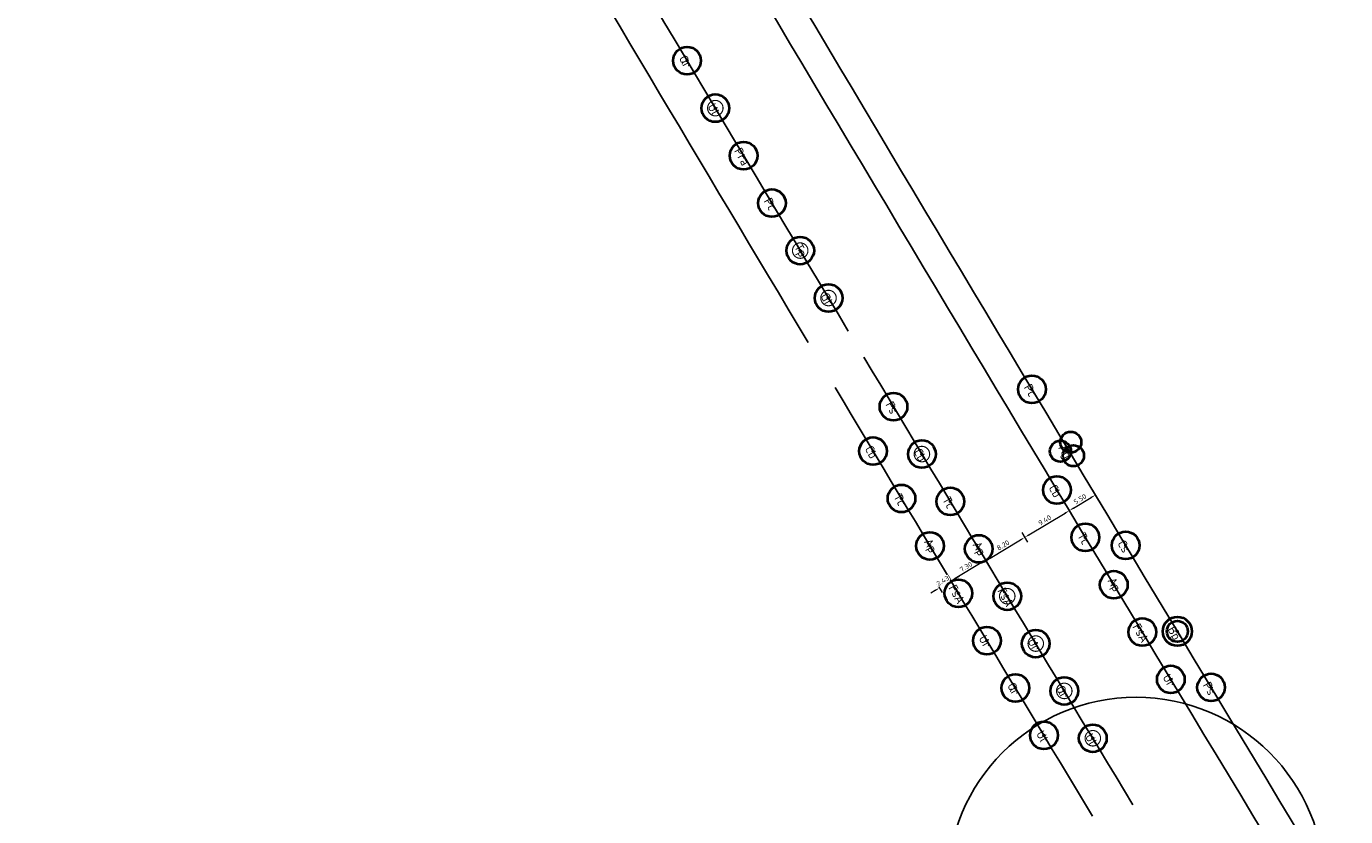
# Model space of a CAD drawing. Header units: metres. Extents: x 149234 to 159511, y 484155 to 486733.
# Tile 10 of 90: x 149625 to 149864, y 485723 to 485866. Entities that reach past the tile are written whole.
import ezdxf

# ---------------------------------------------------------------- set-up
doc = ezdxf.new("R2010")
doc.units = ezdxf.units.M
doc.layers.get('0').update_dxf_attribs({"lineweight": 25})
doc.layers.get('Defpoints').update_dxf_attribs({"color": 211, "lineweight": 25})
doc.layers.add('N-WE-GR-BOOM-S', color=7, linetype='Continuous', lineweight=40, true_color=0x009900)
doc.layers.add('N-WE-GR-BOOM-T18', color=10, linetype='Continuous', lineweight=18)
doc.layers.add('X-XX-AL-M', color=7, linetype='Continuous', lineweight=18)
doc.styles.add('NLCS-ISO-M500-T18', font='NLCS-ISO.ttf')
doc.dimstyles.new('NLCS-M500-T18-PIJL-X_L2_H1', dxfattribs={"dimscale": 0.5, "dimtxt": 1.8, "dimasz": 1.8, "dimexe": 2, "dimexo": 2, "dimgap": 0.7, "dimtad": 1, "dimzin": 0, "dimdsep": 46, "dimtxsty": 'NLCS-ISO-M500-T18', "dimcen": 0, "dimdle": 2, "dimclrd": 256, "dimclre": 256, "dimclrt": 256, "dimadec": 1, "dimazin": 0, "dimtfac": 1, "dimtofl": 0, "dimtmove": 1, "dimatfit": 0, "dimfxl": 2, "dimfxlon": 1, "dimtfill": 1, "dimtfillclr": 254, "dimtolj": 1, "dimtzin": 0, "dimlwd": 18, "dimlwe": 18, "dimarcsym": 0})

# ---------------------------------------------------------------- blocks, each defined once
blk = doc.blocks.new('*U504')
blk.add_circle((0, 0), 5)
at = {"color": 0}
blk.add_circle((0, 0), 0.15, dxfattribs=at)
at = {"layer": 'Defpoints'}
blk.add_line((-2.01, 0), (2.01, 0), dxfattribs=at)
at = {"layer": 'N-WE-GR-BOOM-T18', "insert": (0, -2.3), "char_height": 3.2, "attachment_point": 8, "style": 'NLCS-ISO-M500-T18'}
blk.add_mtext_dynamic_manual_height_columns('Qr', width=4.7343, gutter_width=9, heights=[0], dxfattribs=at)
blk = doc.blocks.new('*U505')
blk.add_circle((0, 0), 5)
at = {"color": 0}
blk.add_circle((0, 0), 0.15, dxfattribs=at)
at = {"layer": 'Defpoints'}
blk.add_line((-2.01, 0), (2.01, 0), dxfattribs=at)
at = {"layer": 'N-WE-GR-BOOM-T18', "insert": (0, -2.3), "char_height": 3.2, "attachment_point": 8, "style": 'NLCS-ISO-M500-T18'}
blk.add_mtext_dynamic_manual_height_columns('Ul', width=4.7343, gutter_width=9, heights=[0], dxfattribs=at)
blk = doc.blocks.new('*U595')
blk.add_circle((0, 0), 5)
at = {"color": 0}
blk.add_circle((0, 0), 0.15, dxfattribs=at)
at = {"layer": 'Defpoints'}
blk.add_line((-2.01, 0), (2.01, 0), dxfattribs=at)
at = {"layer": 'N-WE-GR-BOOM-T18', "insert": (0, -2.3), "char_height": 3.2, "attachment_point": 8, "style": 'NLCS-ISO-M500-T18'}
blk.add_mtext_dynamic_manual_height_columns('Pra', width=4.7343, gutter_width=9, heights=[0], dxfattribs=at)
blk = doc.blocks.new('*U506')
blk.add_circle((0, 0), 5)
at = {"color": 0}
blk.add_circle((0, 0), 0.15, dxfattribs=at)
at = {"layer": 'Defpoints'}
blk.add_line((-2.01, 0), (2.01, 0), dxfattribs=at)
at = {"layer": 'N-WE-GR-BOOM-T18', "insert": (0, -2.3), "char_height": 3.2, "attachment_point": 8, "style": 'NLCS-ISO-M500-T18'}
blk.add_mtext_dynamic_manual_height_columns('Pc', width=4.7343, gutter_width=9, heights=[0], dxfattribs=at)
blk = doc.blocks.new('*U511')
blk.add_circle((0, 0), 5)
at = {"color": 0}
blk.add_circle((0, 0), 0.15, dxfattribs=at)
at = {"layer": 'Defpoints'}
blk.add_line((-2.01, 0), (2.01, 0), dxfattribs=at)
at = {"layer": 'N-WE-GR-BOOM-T18', "insert": (0, -2.3), "char_height": 3.2, "attachment_point": 8, "style": 'NLCS-ISO-M500-T18'}
blk.add_mtext_dynamic_manual_height_columns('Tp', width=4.7343, gutter_width=9, heights=[0], dxfattribs=at)
blk = doc.blocks.new('*U508')
blk.add_circle((0, 0), 5)
at = {"color": 0}
blk.add_circle((0, 0), 0.15, dxfattribs=at)
at = {"layer": 'Defpoints'}
blk.add_line((-2.01, 0), (2.01, 0), dxfattribs=at)
at = {"layer": 'N-WE-GR-BOOM-T18', "insert": (0, -2.3), "char_height": 3.2, "attachment_point": 8, "style": 'NLCS-ISO-M500-T18'}
blk.add_mtext_dynamic_manual_height_columns('Gt', width=4.7343, gutter_width=9, heights=[0], dxfattribs=at)
blk = doc.blocks.new('*U502')
blk.add_circle((0, 0), 5)
at = {"color": 0}
blk.add_circle((0, 0), 0.15, dxfattribs=at)
at = {"layer": 'Defpoints'}
blk.add_line((-2.01, 0), (2.01, 0), dxfattribs=at)
at = {"layer": 'N-WE-GR-BOOM-T18', "insert": (0, -2.3), "char_height": 3.2, "attachment_point": 8, "style": 'NLCS-ISO-M500-T18'}
blk.add_mtext_dynamic_manual_height_columns('Fs', width=4.7343, gutter_width=9, heights=[0], dxfattribs=at)
blk = doc.blocks.new('*U509')
blk.add_circle((0, 0), 5)
at = {"color": 0}
blk.add_circle((0, 0), 0.15, dxfattribs=at)
at = {"layer": 'Defpoints'}
blk.add_line((-2.01, 0), (2.01, 0), dxfattribs=at)
at = {"layer": 'N-WE-GR-BOOM-T18', "insert": (0, -2.3), "char_height": 3.2, "attachment_point": 8, "style": 'NLCS-ISO-M500-T18'}
blk.add_mtext_dynamic_manual_height_columns('Cb', width=4.7343, gutter_width=9, heights=[0], dxfattribs=at)
blk = doc.blocks.new('*U510')
blk.add_circle((0, 0), 5)
at = {"color": 0}
blk.add_circle((0, 0), 0.15, dxfattribs=at)
at = {"layer": 'Defpoints'}
blk.add_line((-2.01, 0), (2.01, 0), dxfattribs=at)
at = {"layer": 'N-WE-GR-BOOM-T18', "insert": (0, -2.3), "char_height": 3.2, "attachment_point": 8, "style": 'NLCS-ISO-M500-T18'}
blk.add_mtext_dynamic_manual_height_columns('Tc', width=4.7343, gutter_width=9, heights=[0], dxfattribs=at)
blk = doc.blocks.new('*U500')
blk.add_circle((0, 0), 5)
at = {"color": 0}
blk.add_circle((0, 0), 0.15, dxfattribs=at)
at = {"layer": 'Defpoints'}
blk.add_line((-2.01, 0), (2.01, 0), dxfattribs=at)
at = {"layer": 'N-WE-GR-BOOM-T18', "insert": (0, -2.3), "char_height": 3.2, "attachment_point": 8, "style": 'NLCS-ISO-M500-T18'}
blk.add_mtext_dynamic_manual_height_columns('Ap', width=4.7343, gutter_width=9, heights=[0], dxfattribs=at)
blk = doc.blocks.new('*U501')
blk.add_circle((0, 0), 5)
at = {"color": 0}
blk.add_circle((0, 0), 0.15, dxfattribs=at)
at = {"layer": 'Defpoints'}
blk.add_line((-2.01, 0), (2.01, 0), dxfattribs=at)
at = {"layer": 'N-WE-GR-BOOM-T18', "insert": (0, -2.3), "char_height": 3.2, "attachment_point": 8, "style": 'NLCS-ISO-M500-T18'}
blk.add_mtext_dynamic_manual_height_columns('FsA', width=4.7343, gutter_width=9, heights=[0], dxfattribs=at)
blk = doc.blocks.new('*U503')
blk.add_circle((0, 0), 5)
at = {"color": 0}
blk.add_circle((0, 0), 0.15, dxfattribs=at)
at = {"layer": 'Defpoints'}
blk.add_line((-2.01, 0), (2.01, 0), dxfattribs=at)
at = {"layer": 'N-WE-GR-BOOM-T18', "insert": (0, -2.3), "char_height": 3.2, "attachment_point": 8, "style": 'NLCS-ISO-M500-T18'}
blk.add_mtext_dynamic_manual_height_columns('Ur', width=4.7343, gutter_width=9, heights=[0], dxfattribs=at)
blk = doc.blocks.new('*U598')
blk.add_circle((0, 0), 5)
at = {"color": 0}
blk.add_circle((0, 0), 0.15, dxfattribs=at)
at = {"layer": 'Defpoints'}
blk.add_line((-2.01, 0), (2.01, 0), dxfattribs=at)
at = {"layer": 'N-WE-GR-BOOM-T18', "insert": (0, -2.3), "char_height": 3.2, "attachment_point": 8, "style": 'NLCS-ISO-M500-T18'}
blk.add_mtext_dynamic_manual_height_columns('Cs', width=4.7343, gutter_width=9, heights=[0], dxfattribs=at)
blk = doc.blocks.new('*U513')
blk.add_circle((0, 0), 5)
at = {"color": 0}
blk.add_circle((0, 0), 0.15, dxfattribs=at)
at = {"layer": 'Defpoints'}
blk.add_line((-2.01, 0), (2.01, 0), dxfattribs=at)
at = {"layer": 'N-WE-GR-BOOM-T18', "insert": (0, -2.3), "char_height": 3.2, "attachment_point": 8, "style": 'NLCS-ISO-M500-T18'}
blk.add_mtext_dynamic_manual_height_columns('Ps', width=4.7343, gutter_width=9, heights=[0], dxfattribs=at)
blk = doc.blocks.new('*U674')
blk.add_circle((0, 0), 3.8)
blk = doc.blocks.new('*U675')
at = {"color": 0, "linetype": 'ByBlock', "lineweight": -2, "transparency": 16777216}
blk.add_blockref('*U674', (-1.9, 2.15), dxfattribs=at)
for p, rotation in [((2.82, 0.57), 239.9999999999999), ((-0.92, -2.72), 120)]:
    blk.add_blockref('*U674', p, dxfattribs=dict(at, rotation=rotation))
blk = doc.blocks.new('*U673')
at = {"color": 0}
blk.add_circle((0, 0), 0.15, dxfattribs=at)
at = {"layer": 'Defpoints'}
blk.add_line((-2.01, 0), (2.01, 0), dxfattribs=at)
blk.add_blockref('*U675', (0, 0))
at = {"layer": 'N-WE-GR-BOOM-T18', "insert": (0, -3.8), "char_height": 3.2, "attachment_point": 8, "style": 'NLCS-ISO-M500-T18'}
blk.add_mtext_dynamic_manual_height_columns('Ag', width=4.7343, gutter_width=9, heights=[0], dxfattribs=at)
blk = doc.blocks.new('*U629')
for radius in [5.27, 3.8]:
    blk.add_circle((0, 0), radius)
at = {"color": 0}
blk.add_circle((0, 0), 0.15, dxfattribs=at)
at = {"layer": 'Defpoints'}
blk.add_line((-2.01, 0), (2.01, 0), dxfattribs=at)
at = {"layer": 'N-WE-GR-BOOM-T18', "insert": (0, -3.8), "char_height": 3.2, "attachment_point": 8, "style": 'NLCS-ISO-M500-T18'}
blk.add_mtext_dynamic_manual_height_columns('Bp', width=4.7343, gutter_width=9, heights=[0], dxfattribs=at)
blk = doc.blocks.new('*U626')
at = {"color": 177, "true_color": 0x293189, "const_width": 0.4, "flags": 128}
blk.add_lwpolyline([(2.8, 0, -1), (-2.8, 0, -1)], format="xyb", close=True, dxfattribs=at)
at = {"color": 0}
blk.add_circle((0, 0), 0.15, dxfattribs=at)
at = {"layer": 'Defpoints'}
blk.add_line((-2.01, 0), (2.01, 0), dxfattribs=at)
blk = doc.blocks.new('*D620')
at = {"layer": 'Defpoints', "color": 0, "transparency": 16777216}
for p in [(149796.18, 485773.66), (149789.92, 485769.9), (149792.44, 485765.71)]:
    blk.add_point(p, dxfattribs=at)
at = {"layer": 'X-XX-AL-M', "linetype": 'Continuous', "lineweight": 18, "transparency": 16777216}
for p, q in [((149798.18, 485770.32), (149799.21, 485768.61)), ((149797.93, 485769), (149793.21, 485766.17)), ((149791.92, 485766.56), (149792.95, 485764.85))]:
    blk.add_line(p, q, dxfattribs=at)
at = {"layer": 'X-XX-AL-M', "transparency": 16777216}
for points in [[(149797.85, 485769.13), (149798, 485768.87), (149798.7, 485769.46)], [(149793.13, 485766.3), (149793.29, 485766.04), (149792.44, 485765.71)]]:
    blk.add_solid(points, dxfattribs=at)
at = {"layer": 'X-XX-AL-M', "transparency": 16777216, "insert": (149795.16, 485768.27), "char_height": 0.9, "attachment_point": 5, "rotation": 30.9726, "style": 'NLCS-ISO-M500-T18', "bg_fill": 3, "box_fill_scale": 1.1, "bg_fill_color": 256, "bg_fill_true_color": 13158600, "bg_fill_transparency": 0}
blk.add_mtext('\\A1;7.30', dxfattribs=at)
blk = doc.blocks.new('*D621')
at = {"layer": 'Defpoints', "color": 0, "transparency": 16777216}
for p in [(149789.92, 485769.9), (149788.14, 485768.15)]:
    blk.add_point(p, dxfattribs=at)
at = {"layer": 'X-XX-AL-M', "linetype": 'Continuous', "lineweight": 18, "transparency": 16777216}
for p, q in [((149789.84, 485765.31), (149790.87, 485763.6)), ((149791.92, 485766.56), (149792.95, 485764.85)), ((149793.21, 485766.17), (149793.98, 485766.63)), ((149789.58, 485763.99), (149788.81, 485763.53))]:
    blk.add_line(p, q, dxfattribs=at)
at = {"layer": 'X-XX-AL-M', "transparency": 16777216, "insert": (149790.96, 485765.75), "char_height": 0.9, "attachment_point": 5, "rotation": 30.9726, "style": 'NLCS-ISO-M500-T18', "bg_fill": 3, "box_fill_scale": 1.1, "bg_fill_color": 256, "bg_fill_true_color": 13158600, "bg_fill_transparency": 0}
blk.add_mtext('\\A1;2.43', dxfattribs=at)
at = {"layer": 'Defpoints', "color": 0, "transparency": 16777216}
blk.add_point((149790.36, 485764.45), dxfattribs=at)
at = {"layer": 'X-XX-AL-M', "transparency": 16777216}
for points in [[(149793.13, 485766.3), (149793.29, 485766.04), (149792.44, 485765.71)], [(149789.51, 485764.12), (149789.66, 485763.86), (149790.36, 485764.45)]]:
    blk.add_solid(points, dxfattribs=at)
blk = doc.blocks.new('*D622')
at = {"layer": 'Defpoints', "color": 0, "transparency": 16777216}
for p in [(149804.58, 485775.6), (149796.18, 485773.66), (149805.78, 485773.59)]:
    blk.add_point(p, dxfattribs=at)
at = {"layer": 'X-XX-AL-M', "linetype": 'Continuous', "lineweight": 18, "transparency": 16777216}
for p, q in [((149805.27, 485774.45), (149806.3, 485772.74)), ((149799.52, 485769.84), (149805.01, 485773.13)), ((149798.24, 485770.23), (149799.27, 485768.52))]:
    blk.add_line(p, q, dxfattribs=at)
at = {"layer": 'X-XX-AL-M', "transparency": 16777216}
for points in [[(149804.93, 485773.26), (149805.09, 485773), (149805.78, 485773.59)], [(149799.45, 485769.97), (149799.6, 485769.71), (149798.75, 485769.37)]]:
    blk.add_solid(points, dxfattribs=at)
at = {"layer": 'X-XX-AL-M', "transparency": 16777216, "insert": (149801.86, 485772.17), "char_height": 0.9, "attachment_point": 5, "rotation": 30.9726, "style": 'NLCS-ISO-M500-T18', "bg_fill": 3, "box_fill_scale": 1.1, "bg_fill_color": 256, "bg_fill_true_color": 13158600, "bg_fill_transparency": 0}
blk.add_mtext('\\A1;8.20', dxfattribs=at)
blk = doc.blocks.new('*D623')
at = {"layer": 'Defpoints', "color": 0, "transparency": 16777216}
for p in [(149812.64, 485780.43), (149813.84, 485778.43), (149804.58, 485775.6)]:
    blk.add_point(p, dxfattribs=at)
at = {"layer": 'X-XX-AL-M', "linetype": 'Continuous', "lineweight": 18, "transparency": 16777216}
for p, q in [((149813.33, 485779.29), (149814.36, 485777.57)), ((149806.55, 485774.06), (149813.07, 485777.97)), ((149805.27, 485774.45), (149806.3, 485772.74))]:
    blk.add_line(p, q, dxfattribs=at)
at = {"layer": 'X-XX-AL-M', "transparency": 16777216}
for points in [[(149812.99, 485778.1), (149813.15, 485777.84), (149813.84, 485778.43)], [(149806.48, 485774.19), (149806.63, 485773.93), (149805.78, 485773.59)]]:
    blk.add_solid(points, dxfattribs=at)
at = {"layer": 'X-XX-AL-M', "transparency": 16777216, "insert": (149809.4, 485776.7), "char_height": 0.9, "attachment_point": 5, "rotation": 30.9726, "style": 'NLCS-ISO-M500-T18', "bg_fill": 3, "box_fill_scale": 1.1, "bg_fill_color": 256, "bg_fill_true_color": 13158600, "bg_fill_transparency": 0}
blk.add_mtext('\\A1;9.40', dxfattribs=at)
blk = doc.blocks.new('*D624')
at = {"layer": 'Defpoints', "color": 0, "transparency": 16777216}
for p in [(149817.36, 485783.27), (149818.56, 485781.26), (149812.64, 485780.43)]:
    blk.add_point(p, dxfattribs=at)
at = {"layer": 'X-XX-AL-M', "linetype": 'Continuous', "lineweight": 18, "transparency": 16777216}
for p, q in [((149818.04, 485782.12), (149819.07, 485780.41)), ((149813.33, 485779.29), (149814.36, 485777.57)), ((149814.61, 485778.9), (149817.79, 485780.8))]:
    blk.add_line(p, q, dxfattribs=at)
at = {"layer": 'X-XX-AL-M', "transparency": 16777216}
for points in [[(149817.71, 485780.93), (149817.86, 485780.67), (149818.56, 485781.26)], [(149814.54, 485779.02), (149814.69, 485778.77), (149813.84, 485778.43)]]:
    blk.add_solid(points, dxfattribs=at)
at = {"layer": 'X-XX-AL-M', "transparency": 16777216, "insert": (149815.79, 485780.53), "char_height": 0.9, "attachment_point": 5, "rotation": 30.9726, "style": 'NLCS-ISO-M500-T18', "bg_fill": 3, "box_fill_scale": 1.1, "bg_fill_color": 256, "bg_fill_true_color": 13158600, "bg_fill_transparency": 0}
blk.add_mtext('\\A1;5.50', dxfattribs=at)

msp = doc.modelspace()

# ---------------------------------------------------------------- linework, layer by layer
at = {"layer": 'Defpoints', "flags": 128}
for points in [[(149997.201, 485478.104, -0.0057292), (149712.956, 485948.017), (149642.09, 486068.261, -0.0034921), (149628.141, 486092.313), (149625.162, 486097.533)], [(150001.874, 485481.005, -0.0057292), (149717.694, 485950.809), (149653.46, 486059.801)], [(149714.66, 485910.507, 0.0012077), (149773.865, 485810.914, 0.0012077)], [(149709.392, 485905.072, 0.0011663), (149766.586, 485808.864, 0.0011663)], [(149776.687, 485806.194, 0.000985), (149825.346, 485725.195, 0.000985)], [(149771.461, 485800.71, 0.0009431), (149818.066, 485723.131, 0.0009431)]]:
    msp.add_lwpolyline(points, format="xyb", dxfattribs=at)
at = {"layer": 'Defpoints'}
msp.add_circle((149825.917, 485710.513), 34.152, dxfattribs=at)

# ---------------------------------------------------------------- block references
at = {"layer": 'N-WE-GR-BOOM-S'}
for name, p, xscale, yscale, zscale, rotation in [('*U504', (149744.691, 485859.852), 0.4999999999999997, 0.4999999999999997, 0.4999999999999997, 298.9392846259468), ('*U505', (149749.803, 485851.257), 0.4999999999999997, 0.4999999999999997, 0.4999999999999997, 298.9392846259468), ('*U626', (149749.803, 485851.257), 0.5, 0.5, 0.5, 300.0342889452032), ('*U595', (149754.919, 485842.665), 0.4999999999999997, 0.4999999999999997, 0.4999999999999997, 298.9392846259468), ('*U506', (149760.038, 485834.075), 0.4999999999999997, 0.4999999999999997, 0.4999999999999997, 298.9392846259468), ('*U511', (149765.161, 485825.487), 0.4999999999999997, 0.4999999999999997, 0.4999999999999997, 298.9392846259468), ('*U626', (149765.161, 485825.487), 0.5, 0.5, 0.5, 300.0342889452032), ('*U508', (149770.288, 485816.901), 0.4999999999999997, 0.4999999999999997, 0.4999999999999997, 298.9392846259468), ('*U626', (149770.288, 485816.901), 0.5, 0.5, 0.5, 300.0342889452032), ('*U506', (149807.086, 485800.387), 0.4999999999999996, 0.4999999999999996, 0.4999999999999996, 299.7124591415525), ('*U502', (149782.04, 485797.249), 0.4999999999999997, 0.4999999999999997, 0.4999999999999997, 298.9392846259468), ('*U673', (149813.642, 485789.453), 0.4999999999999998, 0.4999999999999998, 0.4999999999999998, 299.7124591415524), ('*U509', (149778.346, 485789.204), 0.4999999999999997, 0.4999999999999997, 0.4999999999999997, 298.9392846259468), ('*U509', (149787.178, 485788.67), 0.4999999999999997, 0.4999999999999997, 0.4999999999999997, 298.9392846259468), ('*U626', (149787.178, 485788.67), 0.5, 0.5, 0.5, 300.0342889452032), ('*U510', (149783.489, 485780.628), 0.4999999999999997, 0.4999999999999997, 0.4999999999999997, 298.9392846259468), ('*U509', (149811.599, 485782.169), 0.4999999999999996, 0.4999999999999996, 0.4999999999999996, 299.7124591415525), ('*U510', (149792.322, 485780.095), 0.4999999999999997, 0.4999999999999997, 0.4999999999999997, 298.9392846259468), ('*U510', (149816.747, 485773.596), 0.4999999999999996, 0.4999999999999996, 0.4999999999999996, 299.7124591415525), ('*U500', (149788.635, 485772.054), 0.4999999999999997, 0.4999999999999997, 0.4999999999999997, 298.9392846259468), ('*U500', (149797.471, 485771.522), 0.4999999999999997, 0.4999999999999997, 0.4999999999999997, 298.9392846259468), ('*U598', (149824.037, 485772.144), 0.4999999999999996, 0.4999999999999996, 0.4999999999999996, 299.7124591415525), ('*U500', (149821.899, 485765.025), 0.4999999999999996, 0.4999999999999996, 0.4999999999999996, 299.7124591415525), ('*U501', (149793.785, 485763.482), 0.4999999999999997, 0.4999999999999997, 0.4999999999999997, 298.9392846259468), ('*U501', (149802.622, 485762.951), 0.4999999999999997, 0.4999999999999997, 0.4999999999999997, 298.9392846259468), ('*U626', (149802.622, 485762.951), 0.5, 0.5, 0.5, 300.0342889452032), ('*U501', (149827.055, 485756.457), 0.4999999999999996, 0.4999999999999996, 0.4999999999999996, 299.7124591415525), ('*U629', (149833.395, 485756.589), 0.5, 0.5, 0.5, 299.7124591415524), ('*U503', (149798.939, 485754.912), 0.4999999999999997, 0.4999999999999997, 0.4999999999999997, 298.9392846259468), ('*U503', (149807.778, 485754.382), 0.4999999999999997, 0.4999999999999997, 0.4999999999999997, 298.9392846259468), ('*U626', (149807.778, 485754.382), 0.5, 0.5, 0.5, 300.0342889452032), ('*U503', (149832.214, 485747.89), 0.4999999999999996, 0.4999999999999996, 0.4999999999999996, 299.7124591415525), ('*U504', (149804.096, 485746.344), 0.4999999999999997, 0.4999999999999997, 0.4999999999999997, 298.9392846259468), ('*U504', (149812.937, 485745.816), 0.4999999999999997, 0.4999999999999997, 0.4999999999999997, 298.9392846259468), ('*U626', (149812.937, 485745.816), 0.5, 0.5, 0.5, 300.0342889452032), ('*U513', (149839.505, 485746.447), 0.4999999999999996, 0.4999999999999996, 0.4999999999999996, 299.7124591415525), ('*U505', (149809.257, 485737.779), 0.4999999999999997, 0.4999999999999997, 0.4999999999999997, 298.9392846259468), ('*U505', (149818.099, 485737.251), 0.4999999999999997, 0.4999999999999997, 0.4999999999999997, 298.9392846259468), ('*U626', (149818.099, 485737.251), 0.5, 0.5, 0.5, 300.0342889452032)]:
    msp.add_blockref(name, p, dxfattribs=dict(at, xscale=xscale, yscale=yscale, zscale=zscale, rotation=rotation))

# ---------------------------------------------------------------- next in the draw order: dimensions: what is measured, and where the dimension line sits
at = {"layer": 'X-XX-AL-M'}
dim = msp.add_aligned_dim(p1=(149796.178, 485773.662), p2=(149789.919, 485769.905), distance=4.897, dimstyle='NLCS-M500-T18-PIJL-X_L2_H1', dxfattribs=at)
dim.commit()
dim.dimension.update_dxf_attribs({"geometry": '*D620', "text_midpoint": (149795.157, 485768.27)})

# ---------------------------------------------------------------- next in the draw order: dimensions: what is measured, and where the dimension line sits
dim = msp.add_linear_dim(base=(149805.782, 485773.595), p1=(149796.178, 485773.662), p2=(149804.581, 485775.596), angle=30.97258, dimstyle='NLCS-M500-T18-PIJL-X_L2_H1', dxfattribs=at)
dim.commit()
dim.dimension.update_dxf_attribs({"geometry": '*D622', "text_midpoint": (149801.855, 485772.171)})
dim = msp.add_linear_dim(base=(149790.355, 485764.455), p1=(149789.919, 485769.905), p2=(149788.139, 485768.148), angle=30.97258, dimstyle='NLCS-M500-T18-PIJL-X_L2_H1', dxfattribs=at)
dim.commit()
dim.dimension.update_dxf_attribs({"geometry": '*D621', "text_midpoint": (149791.368, 485765.063), "dimtype": 160})

# ---------------------------------------------------------------- next in the draw order: dimensions: what is measured, and where the dimension line sits
dim = msp.add_linear_dim(base=(149813.842, 485778.432), p1=(149804.581, 485775.596), p2=(149812.64, 485780.435), angle=30.97258, dimstyle='NLCS-M500-T18-PIJL-X_L2_H1', dxfattribs=at)
dim.commit()
dim.dimension.update_dxf_attribs({"geometry": '*D623', "text_midpoint": (149809.401, 485776.699)})

# ---------------------------------------------------------------- next in the draw order: dimensions: what is measured, and where the dimension line sits
dim = msp.add_linear_dim(base=(149818.558, 485781.263), p1=(149812.64, 485780.435), p2=(149817.356, 485783.266), angle=30.97258, dimstyle='NLCS-M500-T18-PIJL-X_L2_H1', dxfattribs=at)
dim.commit()
dim.dimension.update_dxf_attribs({"geometry": '*D624', "text_midpoint": (149815.788, 485780.533)})

doc.saveas('drawing.dxf')
